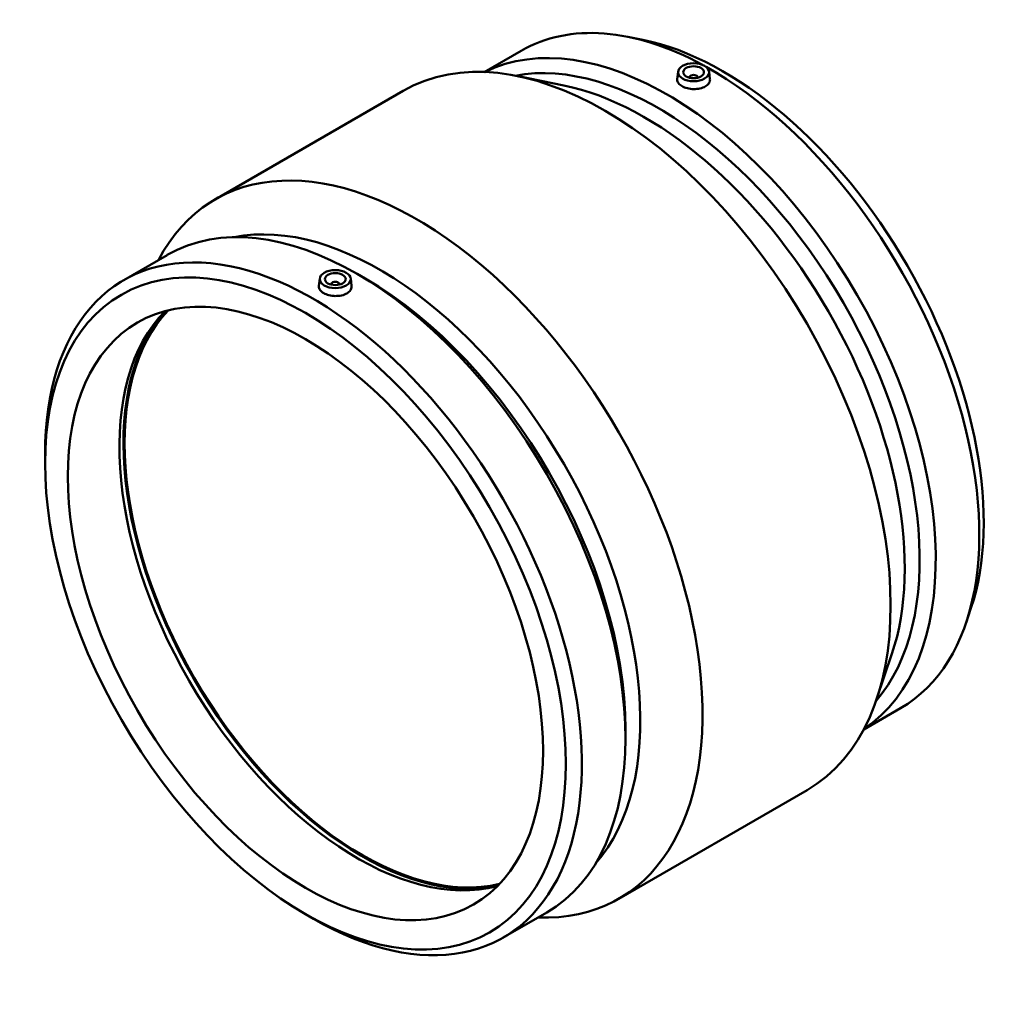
# Model space of a CAD drawing. Header units: inches. Extents: x -33 to 85, y -45 to 89.
# Tile 4 of 4: x 67 to 85, y 71 to 89. Entities that reach past the tile are written whole.
import ezdxf

# ---------------------------------------------------------------- set-up
doc = ezdxf.new("R2010")
doc.units = ezdxf.units.IN
doc.header["$MEASUREMENT"] = 0
doc.layers.add('Visible (ANSI)', color=7, linetype='Continuous', lineweight=50)

msp = doc.modelspace()

# ---------------------------------------------------------------- linework, layer by layer
at = {"layer": 'Visible (ANSI)'}
for p, q in [((78.342, 89.078), (78.057, 89.135)), ((75.336, 88.468), (76.035, 88.871)), ((79.009, 88.474), (78.994, 88.334)), ((79.598, 88.474), (79.613, 88.335)), ((76.844, 88.213), (75.953, 88.393)), ((79.225, 88.36), (79.225, 88.367)), ((79.382, 88.36), (79.382, 88.367)), ((70.238, 86.054), (73.802, 88.112)), ((68.506, 84.524), (69.331, 85)), ((72.219, 84.554), (72.204, 84.414)), ((72.808, 84.554), (72.824, 84.415)), ((73.079, 84.556), (72.926, 84.644)), ((72.435, 84.447), (72.435, 84.44)), ((72.593, 84.447), (72.593, 84.44)), ((67.017, 81.056), (67.017, 81.232)), ((84.558, 78.31), (84.466, 78.034)), ((83.061, 77.445), (82.771, 76.583)), ((82.527, 76.012), (83.226, 76.416)), ((78.011, 76.013), (78.011, 75.837)), ((77.888, 72.804), (81.452, 74.861)), ((71.949, 72.513), (72.101, 72.425)), ((75.697, 72.069), (76.522, 72.545))]:
    msp.add_line(p, q, dxfattribs=at)
for centre, major_axis, start_param, end_param in [((78.806, 82.167), (-3.595, 6.228), 3.178548, 6.24623), ((79.631, 82.643), (-3.595, 6.228), 5.529548, 6.283185), ((79.868, 82.781), (3.488, -6.041), 0.470714, 2.670879), ((77.627, 81.487), (-3.825, 6.625), 3.141593, 6.283185), ((78.653, 82.079), (-3.488, 6.041), 3.34036, 6.084418), ((79.631, 82.643), (3.595, -6.228), 0, 2.374175), ((79.303, 88.367), (-0.0787, 0), 2.963882, 6.460896), ((78.371, 81.916), (3.488, -6.041), 0.470714, 2.670879), ((74.063, 79.429), (-3.825, 6.625), 2.793427, 6.631351), ((72.101, 78.296), (-3.595, 6.228), 2.356194, 7.068583), ((72.926, 78.773), (-3.595, 6.228), 3.141593, 6.283185), ((73.361, 79.024), (-3.488, 6.041), 3.33217, 6.092608), ((73.079, 78.861), (3.488, -6.041), 0.785398, 2.356194), ((72.514, 84.447), (-0.0787, 0), 2.963882, 6.460896), ((73.024, 78.829), (3.183, -5.513), 3.311347, 6.113431), ((72.926, 78.773), (3.183, -5.513), 3.295724, 6.129054), ((73.024, 78.829), (3.198, -5.539), 3.324457, 6.100321)]:
    msp.add_ellipse(centre, major_axis=major_axis, ratio=0.57735, start_param=start_param, end_param=end_param, dxfattribs=at)
for centre, major_axis in [((79.303, 88.464), (0.295, 0)), ((79.303, 88.464), (0.197, 0)), ((71.949, 78.208), (-3.488, 6.041)), ((71.949, 78.208), (-3.183, 5.513)), ((72.514, 84.544), (0.295, 0)), ((72.514, 84.544), (-0.197, 0))]:
    msp.add_ellipse(centre, major_axis=major_axis, ratio=0.57735, dxfattribs=at)
for points, knots in [([(79.523, 88.194), (79.496, 88.178), (79.461, 88.164), (79.384, 88.147), (79.343, 88.143), (79.265, 88.145), (79.223, 88.15), (79.147, 88.169), (79.112, 88.183), (79.057, 88.215), (79.033, 88.235), (79.001, 88.278), (78.993, 88.301), (78.993, 88.327), (78.993, 88.33), (78.994, 88.334)], [0, 0, 0, 0, 0.297046, 0.297046, 0.594093, 0.594093, 0.891011, 0.891011, 1.187929, 1.187929, 1.484847, 1.484847, 1.781766, 1.781766, 1.829797, 1.829797, 1.829797, 1.829797]), ([(79.613, 88.335), (79.614, 88.331), (79.614, 88.327), (79.614, 88.3), (79.606, 88.275), (79.575, 88.23), (79.551, 88.21), (79.523, 88.194)], [4.1090247, 4.1090247, 4.1090247, 4.1090247, 4.1576242, 4.1576242, 4.4546707, 4.4546707, 4.7517171, 4.7517171, 4.7517171, 4.7517171]), ([(72.823, 84.415), (72.824, 84.411), (72.824, 84.407), (72.824, 84.38), (72.816, 84.355), (72.785, 84.31), (72.761, 84.289), (72.706, 84.258), (72.671, 84.244), (72.594, 84.227), (72.553, 84.223), (72.475, 84.225), (72.433, 84.23), (72.357, 84.249), (72.322, 84.263), (72.267, 84.295), (72.243, 84.315), (72.211, 84.358), (72.203, 84.381), (72.203, 84.407), (72.204, 84.41), (72.204, 84.414)], [1.733166, 1.733166, 1.733166, 1.733166, 1.781766, 1.781766, 2.078812, 2.078812, 2.375859, 2.375859, 2.672905, 2.672905, 2.969951, 2.969951, 3.26687, 3.26687, 3.563788, 3.563788, 3.860706, 3.860706, 4.157624, 4.157624, 4.205655, 4.205655, 4.205655, 4.205655])]:
    msp.add_open_spline(points, degree=3, knots=knots, dxfattribs=at)

doc.saveas('drawing.dxf')
